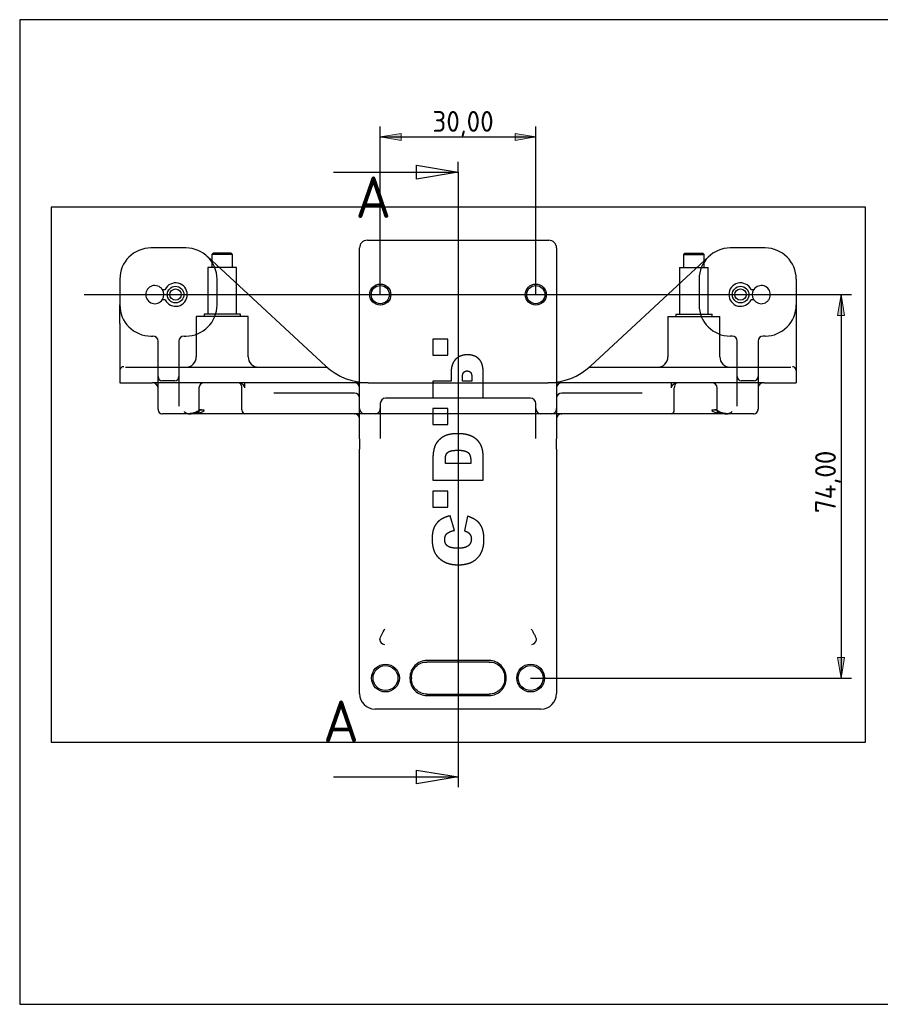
# Model space of a CAD drawing. Header units: inches. Extents: x 10 to 297, y 10 to 200.
# Tile 1 of 2: x 10 to 176, y 10 to 200. Entities that reach past the tile are written whole.
import ezdxf
from ezdxf.enums import TextEntityAlignment as Align
from ezdxf.lldxf.tags import DXFTag
from ezdxf.xclip import XClip

# ---------------------------------------------------------------- set-up
doc = ezdxf.new("R2010")
doc.units = ezdxf.units.IN
doc.header["$XCLIPFRAME"] = 2
for name, color, linetype in [('Default', 7, 'Continuous'), ('DV1_Default', 7, 'Continuous'), ('SUPPORT-BRACKET-', 7, 'Continuous')]:
    doc.layers.add(name, color=color, linetype=linetype)
doc.styles.add('SEACAD_seiso_ttf', font='seiso.ttf', dxfattribs={"height": 0.2})
tags = doc.linetypes.add('CENTER2', pattern=[1.125, 0.75, -0.125, 0.125, -0.125]).pattern_tags.tags
tags[10:11] = [DXFTag(74, 4), DXFTag(75, 0), DXFTag(340, '0'), DXFTag(46, 0.0), DXFTag(50, 0.0), DXFTag(44, 0.0), DXFTag(45, 0.0)]
tags[8:9] = [DXFTag(74, 4), DXFTag(75, 0), DXFTag(340, '0'), DXFTag(46, 0.0), DXFTag(50, 0.0), DXFTag(44, 0.0), DXFTag(45, 0.0)]
tags[6:7] = [DXFTag(74, 4), DXFTag(75, 0), DXFTag(340, '0'), DXFTag(46, 0.0), DXFTag(50, 0.0), DXFTag(44, 0.0), DXFTag(45, 0.0)]
tags[4:5] = [DXFTag(74, 4), DXFTag(75, 0), DXFTag(340, '0'), DXFTag(46, 0.0), DXFTag(50, 0.0), DXFTag(44, 0.0), DXFTag(45, 0.0)]
tags = doc.linetypes.add('HIDDEN2', pattern=[0.1875, 0.125, -0.0625]).pattern_tags.tags
tags[6:7] = [DXFTag(74, 4), DXFTag(75, 0), DXFTag(340, '0'), DXFTag(46, 0.0), DXFTag(50, 0.0), DXFTag(44, 0.0), DXFTag(45, 0.0)]
tags[4:5] = [DXFTag(74, 4), DXFTag(75, 0), DXFTag(340, '0'), DXFTag(46, 0.0), DXFTag(50, 0.0), DXFTag(44, 0.0), DXFTag(45, 0.0)]

# ---------------------------------------------------------------- blocks, each defined once
blk = doc.blocks.new('SE')
at = {"layer": 'DV1_Default', "color": 7, "linetype": 'Continuous', "ltscale": 25.4}
blk.add_line((22.45, 146.95), (166.81, 146.95), dxfattribs=at)
at = {"layer": 'SUPPORT-BRACKET-', "color": 7, "linetype": 'Continuous', "ltscale": 25.4}
for p, q in [((42.07, 155.95), (35.32, 155.95)), ((75.57, 131.95), (75.57, 155.95)), ((77.07, 157.45), (112.07, 157.45)), ((113.57, 155.95), (113.57, 131.95)), ((153.82, 155.95), (147.07, 155.95)), ((46.15, 154.36), (48.79, 151.91)), ((47.35, 154.95), (47.07, 154.67)), ((51.07, 154.67), (47.07, 154.67)), ((47.07, 154.67), (47.07, 153.5)), ((50.79, 154.95), (47.35, 154.95)), ((51.07, 154.67), (50.79, 154.95)), ((51.07, 152.17), (51.07, 154.67)), ((138.35, 154.95), (138.07, 154.67)), ((138.07, 154.67), (142.07, 154.67)), ((138.07, 154.67), (138.07, 152.17)), ((138.35, 154.95), (141.79, 154.95)), ((140.35, 151.91), (142.99, 154.36)), ((142.07, 154.67), (141.79, 154.95)), ((142.07, 153.5), (142.07, 154.67)), ((51.82, 152.17), (48.5, 152.17)), ((51.82, 149.1), (51.82, 152.17)), ((137.32, 152.17), (140.64, 152.17)), ((137.32, 152.17), (137.32, 149.1)), ((48.79, 151.91), (69.05, 133.15)), ((120.09, 133.15), (140.35, 151.91)), ((29.32, 149.95), (29.32, 144.95)), ((48.07, 144.95), (48.07, 149.95)), ((141.07, 149.95), (141.07, 144.95)), ((159.82, 149.95), (159.82, 144.95)), ((37.51, 147.95), (38.04, 147.95)), ((151.1, 147.95), (151.63, 147.95)), ((29.32, 141.35), (29.32, 144.95)), ((38.04, 145.95), (37.51, 145.95)), ((151.63, 145.95), (151.1, 145.95)), ((159.82, 144.95), (159.82, 141.35)), ((29.32, 141.35), (29.32, 129.95)), ((159.82, 141.35), (159.82, 129.95)), ((35.32, 138.95), (35.7, 138.95)), ((41.7, 138.95), (42.07, 138.95)), ((147.44, 138.95), (147.07, 138.95)), ((153.82, 138.95), (153.44, 138.95)), ((36.7, 131.17), (36.7, 137.95)), ((40.7, 137.95), (40.7, 131.17)), ((148.44, 131.17), (148.44, 137.95)), ((152.44, 137.95), (152.44, 131.17)), ((36.7, 124.82), (36.7, 131.17)), ((40.7, 131.17), (40.7, 125.4)), ((75.57, 130.07), (75.57, 131.95)), ((113.57, 131.95), (113.57, 130.07)), ((148.44, 125.4), (148.44, 131.17)), ((152.44, 131.17), (152.44, 124.82)), ((29.32, 129.95), (35.53, 129.95)), ((39.95, 130.31), (37.45, 130.31)), ((77.2, 129.95), (111.94, 129.95)), ((151.69, 130.31), (149.19, 130.31)), ((153.61, 129.95), (159.82, 129.95)), ((40.61, 123.95), (37.57, 123.95)), ((42.78, 123.95), (40.61, 123.95)), ((146.36, 123.95), (42.78, 123.95)), ((75.57, 119.12), (75.57, 123.95)), ((79.57, 123.95), (79.57, 119.18)), ((109.57, 119.18), (109.57, 123.95)), ((113.57, 123.95), (113.57, 119.12)), ((148.53, 123.95), (146.36, 123.95)), ((151.57, 123.95), (148.53, 123.95)), ((75.57, 119.12), (75.57, 117.15)), ((113.57, 117.15), (113.57, 119.12)), ((75.57, 69.95), (75.57, 117.15)), ((113.57, 117.15), (113.57, 69.95)), ((100.57, 76.05), (88.57, 76.05)), ((85.57, 73.06), (85.57, 72.85)), ((103.57, 72.85), (103.57, 73.06)), ((88.57, 69.85), (100.57, 69.85)), ((110.57, 66.95), (78.57, 66.95))]:
    blk.add_line(p, q, dxfattribs=at)
at = {"layer": 'SUPPORT-BRACKET-', "color": 7, "linetype": 'HIDDEN2', "ltscale": 25.4}
for p, q in [((48.5, 152.17), (46.32, 152.17)), ((46.32, 152.17), (46.32, 143.2)), ((47.07, 153.5), (47.07, 152.17)), ((140.64, 152.17), (142.82, 152.17)), ((142.07, 152.17), (142.07, 153.5)), ((142.82, 143.2), (142.82, 152.17)), ((51.82, 143.2), (51.82, 149.1)), ((137.32, 149.1), (137.32, 143.2)), ((54.07, 142.7), (44.07, 142.7)), ((44.07, 142.7), (44.07, 134.95)), ((52.57, 143.2), (45.57, 143.2)), ((45.57, 143.2), (45.57, 142.7)), ((52.57, 142.7), (52.57, 143.2)), ((54.07, 134.95), (54.07, 142.7)), ((135.07, 142.7), (145.07, 142.7)), ((135.07, 142.7), (135.07, 134.95)), ((136.57, 143.2), (143.57, 143.2)), ((136.57, 143.2), (136.57, 142.7)), ((143.57, 142.7), (143.57, 143.2)), ((145.07, 134.95), (145.07, 142.7)), ((92.61, 138.33), (89.73, 138.33)), ((89.73, 138.33), (89.73, 135.26)), ((92.61, 135.26), (92.61, 138.33)), ((89.73, 135.26), (92.61, 135.26)), ((30.38, 132.95), (69.27, 132.95)), ((119.87, 132.95), (158.76, 132.95)), ((45.59, 129.95), (35.53, 129.95)), ((74.57, 129.95), (45.59, 129.95)), ((53.46, 128.95), (53.46, 129.95)), ((77.2, 129.95), (74.57, 129.95)), ((75.57, 129.95), (75.57, 130.07)), ((75.57, 128.95), (75.57, 129.95)), ((93.22, 130.26), (89.73, 130.26)), ((89.73, 130.26), (89.73, 127.06)), ((97.24, 130.26), (95.4, 130.26)), ((114.57, 129.95), (111.94, 129.95)), ((113.57, 130.07), (113.57, 129.95)), ((113.57, 129.95), (113.57, 128.95)), ((143.55, 129.95), (114.57, 129.95)), ((135.68, 129.95), (135.68, 128.95)), ((153.61, 129.95), (143.55, 129.95)), ((44.59, 128.95), (44.59, 124.7)), ((52.86, 124.7), (52.86, 128.95)), ((74.57, 127.95), (59.02, 127.95)), ((75.57, 124.95), (75.57, 128.95)), ((113.57, 128.95), (113.57, 124.95)), ((130.12, 127.95), (114.57, 127.95)), ((136.28, 124.7), (136.28, 128.95)), ((144.55, 124.7), (144.55, 128.95)), ((79.57, 125.95), (79.57, 124.95)), ((108.57, 126.95), (80.57, 126.95)), ((89.73, 127.06), (99.41, 127.06)), ((109.57, 124.95), (109.57, 125.95)), ((44.59, 124.7), (45.59, 124.7)), ((75.57, 123.95), (75.57, 124.95)), ((79.57, 124.95), (79.57, 123.95)), ((92.61, 124.98), (89.73, 124.98)), ((89.73, 124.98), (89.73, 121.91)), ((92.61, 121.91), (92.61, 124.98)), ((109.57, 123.95), (109.57, 124.95)), ((113.57, 124.95), (113.57, 123.95)), ((143.55, 124.7), (144.55, 124.7)), ((146.65, 123.95), (146.36, 123.95)), ((89.73, 121.91), (92.61, 121.91)), ((97.01, 114.34), (92.13, 114.34)), ((89.73, 111.15), (99.41, 111.15)), ((89.73, 109.03), (89.73, 105.96)), ((92.61, 109.03), (89.73, 109.03)), ((92.61, 105.96), (92.61, 109.03)), ((89.73, 105.96), (92.61, 105.96)), ((93.86, 101.45), (93.03, 104.26)), ((96.42, 104.18), (95.82, 101.36)), ((100.57, 76.33), (88.57, 76.33)), ((85.29, 73.06), (85.29, 72.85)), ((103.85, 72.85), (103.85, 73.06)), ((88.57, 69.57), (100.57, 69.57))]:
    blk.add_line(p, q, dxfattribs=at)
at = {"layer": 'SUPPORT-BRACKET-', "color": 7, "linetype": 'Continuous', "ltscale": 25.4}
for centre, radius in [((40.07, 146.95), 1.6), ((79.57, 146.95), 1.75), ((109.57, 146.95), 1.75), ((149.07, 146.95), 1.6), ((40.07, 146.95), 1.1), ((149.07, 146.95), 1.1), ((80.57, 72.95), 2.4), ((108.57, 72.95), 2.4)]:
    blk.add_circle(centre, radius, dxfattribs=at)
at = {"layer": 'SUPPORT-BRACKET-', "color": 7, "linetype": 'HIDDEN2', "ltscale": 25.4}
for centre, radius in [((79.57, 146.95), 2.03), ((109.57, 146.95), 2.03), ((80.57, 72.95), 2.68), ((108.57, 72.95), 2.68)]:
    blk.add_circle(centre, radius, dxfattribs=at)
at = {"layer": 'SUPPORT-BRACKET-', "color": 7, "linetype": 'Continuous', "ltscale": 25.4}
for centre, radius, start, end in [((35.32, 149.95), 6, 90, 180), ((42.07, 149.95), 6, 0, 90), ((77.07, 155.95), 1.5, 90, 180), ((112.07, 155.95), 1.5, 0, 90), ((147.07, 149.95), 6, 90, 180), ((153.82, 149.95), 6, 0, 90), ((36.07, 146.95), 1.75, 34.8499, 325.1501), ((40.07, 146.95), 2.26, 206.2621, 153.7379), ((149.07, 146.95), 2.26, 26.2621, 333.7379), ((153.07, 146.95), 1.75, 214.8499, 145.1501), ((36.07, 146.95), 1.75, 325.1501, 34.8499), ((153.07, 146.95), 1.75, 145.1501, 214.8499), ((35.32, 144.95), 6, 180, 270), ((42.07, 144.95), 6, 270, 360), ((147.07, 144.95), 6, 180, 270), ((153.82, 144.95), 6, 270, 360), ((35.7, 137.95), 1, 0, 90), ((41.7, 137.95), 1, 90, 180), ((147.44, 137.95), 1, 0, 90), ((153.44, 137.95), 1, 90, 180), ((77.2, 141.95), 12, 227.2035, 270), ((111.94, 141.95), 12, 270, 312.7965), ((37.49, 124.75), 0.793, 183.533, 266.5425), ((74.57, 122.95), 1, 79.1456, 90), ((74.59, 122.98), 0.972, 20.6659, 80.4479), ((74.53, 122.93), 1.05, 47.1311, 52.8434), ((114.55, 122.98), 0.971, 99.5478, 159.3385), ((114.61, 122.93), 1.05, 138.3226, 158.0929), ((114.61, 122.93), 1.05, 130.029, 134.3982), ((114.57, 122.95), 1, 90, 101.4162), ((151.65, 124.75), 0.793, 273.4575, 356.467), ((74.57, 122.95), 1, 0, 21.7749), ((114.57, 122.95), 1, 158.87, 180), ((78.57, 69.95), 3, 180, 270), ((110.57, 69.95), 3, 270, 360)]:
    blk.add_arc(centre, radius, start, end, dxfattribs=at)
at = {"layer": 'SUPPORT-BRACKET-', "color": 7, "linetype": 'HIDDEN2', "ltscale": 25.4}
for centre, radius, start, end in [((42.07, 134.95), 2, 270, 360), ((56.07, 134.95), 2, 180, 270), ((133.07, 134.95), 2, 270, 360), ((147.07, 134.95), 2, 180, 270), ((30.11, 132.22), 0.812, 92.8416, 161.7533), ((159.03, 132.22), 0.815, 18.392, 87.0131), ((29.98, 132.32), 0.663, 166.2232, 180.6783), ((159.16, 132.32), 0.663, 359.3217, 13.7768), ((45.59, 128.95), 1, 90, 180), ((74.57, 128.95), 1, 0, 90), ((114.57, 128.95), 1, 90, 180), ((143.55, 128.95), 1, 0, 90), ((74.57, 126.95), 1, 0, 90), ((114.57, 126.95), 1, 90, 180), ((80.57, 125.95), 1, 90, 180), ((108.57, 125.95), 1, 0, 90), ((44.89, 123.5), 1.21, 82.6838, 100.6067), ((74.53, 122.93), 1.05, 52.8434, 81.4799), ((74.57, 122.95), 1, 21.7749, 79.1456), ((76.57, 124.95), 1, 180, 194.4775), ((76.57, 124.95), 1, 194.4775, 270), ((78.57, 124.95), 1, 270, 345.5225), ((78.57, 124.95), 1, 345.5225, 360), ((110.57, 124.95), 1, 180, 194.4775), ((110.57, 124.95), 1, 194.4775, 270), ((112.57, 124.95), 1, 270, 345.5225), ((112.57, 124.95), 1, 345.5225, 360), ((114.57, 122.95), 1, 114.1225, 158.87), ((114.61, 122.93), 1.05, 98.5201, 117.5546), ((114.57, 122.95), 1, 101.4162, 110.1779), ((144.25, 123.48), 1.23, 79.6763, 97.2372), ((80.36, 80.5), 0.898, 183.165, 189.0332), ((80.43, 80.42), 0.964, 183.4886, 265.3788), ((108.71, 80.42), 0.964, 274.6223, 356.5103), ((108.79, 80.5), 0.898, 350.9668, 356.835)]:
    blk.add_arc(centre, radius, start, end, dxfattribs=at)
at = {"layer": 'SUPPORT-BRACKET-', "color": 7, "linetype": 'Continuous', "ltscale": 25.4}
for centre, major_axis, ratio, start_param, end_param in [((37.45, 131.17), (0, -0.866), 0.866025, 4.712389, 6.283185), ((39.95, 131.17), (0, 0.866), 0.866025, 3.141593, 4.712389), ((149.19, 131.17), (0, -0.866), 0.866025, 4.712389, 6.283185), ((151.69, 131.17), (0, 0.866), 0.866025, 3.141593, 4.712389), ((35.53, 128.95), (1.17, 0), 0.854427, 0, 1.570796), ((153.61, 128.95), (1.17, 0), 0.854427, 1.570796, 3.141593), ((37.45, 124.11), (-0.59, 1.09), 0.419904, 0.658637, 0.786269), ((36.78, 124.7), (1.16, -0.6), 0.386707, 5.505993, 5.643504), ((152.36, 124.7), (-1.16, -0.6), 0.386707, 0.639681, 0.777192), ((151.69, 124.11), (0.59, 1.09), 0.419904, 5.496916, 5.624549)]:
    blk.add_ellipse(centre, major_axis=major_axis, ratio=ratio, start_param=start_param, end_param=end_param, dxfattribs=at)
at = {"layer": 'SUPPORT-BRACKET-', "color": 7, "linetype": 'HIDDEN2', "ltscale": 25.4}
for centre, major_axis, ratio, start_param, end_param in [((51.94, 128.95), (1.17, 0), 0.854427, 1.158213, 1.570796), ((52.11, 128.95), (0, 1), 0.744909, 4.712389, 5.870602), ((51.71, 128.95), (1.75, 0), 0.572013, 0, 1.158213), ((137.43, 128.95), (1.75, 0), 0.572013, 1.983379, 3.141593), ((137.03, 128.95), (0, 1), 0.744909, 0.412583, 1.570796), ((137.2, 128.95), (1.17, 0), 0.854427, 1.570796, 1.983379), ((42.48, 124.7), (-3.11, 0), 0.240978, 1.570796, 3.141593), ((42.48, 124.7), (2.26, 0), 0.332168, 4.919723, 6.283185), ((53.42, 124.7), (0, -0.75), 0.744909, 4.712389, 6.283185), ((74.57, 124.7), (0, 0.75), 0.762684, 3.141593, 3.341985), ((114.57, 124.7), (0, -0.75), 0.762684, 6.079869, 6.283185), ((135.72, 124.7), (0, -0.75), 0.744909, 0, 1.570796), ((146.66, 124.7), (-3.11, 0), 0.240978, 0, 1.570796), ((146.66, 124.7), (2.26, 0), 0.332168, 3.141593, 4.51082)]:
    blk.add_ellipse(centre, major_axis=major_axis, ratio=ratio, start_param=start_param, end_param=end_param, dxfattribs=at)
for points, degree, knots in [([(99.41, 127.06), (99.41, 129.19), (99.41, 131.32), (99.41, 131.58), (99.41, 131.85), (99.41, 132.09), (99.41, 132.13), (99.41, 132.29), (99.4, 132.45), (99.36, 133.06), (99.19, 133.55), (99.05, 133.96), (98.81, 134.28), (98.65, 134.49), (98.45, 134.67), (98.25, 134.84), (98.01, 134.97), (97.59, 135.19), (97.07, 135.28), (96.81, 135.32), (96.52, 135.33), (96.22, 135.34), (95.95, 135.31), (94.84, 135.2), (94.14, 134.51), (93.96, 134.34), (93.83, 134.13), (93.68, 133.93), (93.57, 133.68), (93.36, 133.2), (93.27, 132.57), (93.23, 132.25), (93.22, 131.9), (93.22, 131.81), (93.22, 131.66), (93.22, 131.6), (93.22, 131.53), (93.22, 131.43), (93.22, 131.32), (93.22, 130.79), (93.22, 130.26)], 2, [0, 0, 0, 0.25, 0.25, 0.28125, 0.28125, 0.296875, 0.296875, 0.3125, 0.3125, 0.375, 0.375, 0.428571, 0.428571, 0.464286, 0.464286, 0.5, 0.5, 0.5625, 0.5625, 0.59375, 0.59375, 0.625, 0.625, 0.75, 0.75, 0.78125, 0.78125, 0.8125, 0.8125, 0.875, 0.875, 0.90625, 0.90625, 0.9175, 0.9175, 0.925, 0.925, 0.9375, 0.9375, 1, 1, 1]), ([(95.4, 130.26), (95.4, 130.86), (95.4, 130.89), (95.4, 131.31), (95.48, 131.58), (95.52, 131.72), (95.58, 131.82), (95.65, 131.93), (95.75, 132.02), (95.98, 132.22), (96.31, 132.22), (96.48, 132.22), (96.62, 132.17), (96.77, 132.12), (96.89, 132.02), (96.96, 131.97), (97, 131.93), (97.03, 131.89), (97.06, 131.84), (97.12, 131.74), (97.16, 131.59), (97.2, 131.45), (97.22, 131.26), (97.23, 131.16), (97.23, 131.06), (97.24, 130.99), (97.24, 130.87), (97.24, 130.75), (97.24, 130.57), (97.24, 130.31), (97.24, 130.26)], 2, [0, 0, 0, 0.125, 0.125, 0.25, 0.25, 0.3125, 0.3125, 0.375, 0.375, 0.5, 0.5, 0.5625, 0.5625, 0.625, 0.625, 0.65625, 0.65625, 0.6875, 0.6875, 0.75, 0.75, 0.8125, 0.8125, 0.84375, 0.84375, 0.875, 0.875, 0.9375, 0.9375, 1, 1, 1]), ([(44.66, 124.69), (44.64, 124.69), (44.62, 124.68), (44.59, 124.66), (44.58, 124.65), (44.57, 124.64), (44.56, 124.63), (44.55, 124.61), (44.5, 124.55), (44.4, 124.47), (44.17, 124.32), (43.83, 124.16), (43.39, 124.04), (42.93, 123.97), (42.64, 123.96), (42.48, 123.95)], 3, [0, 0, 0, 0, 0.052871, 0.069703, 0.075259, 0.077616, 0.079895, 0.091586, 0.102917, 0.159408, 0.250712, 0.42903, 0.630732, 0.825714, 1, 1, 1, 1]), ([(146.66, 123.95), (146.5, 123.96), (146.21, 123.97), (145.75, 124.04), (145.31, 124.16), (144.95, 124.33), (144.73, 124.48), (144.63, 124.57), (144.59, 124.61), (144.57, 124.63), (144.57, 124.64), (144.56, 124.65), (144.55, 124.66), (144.52, 124.69), (144.5, 124.69), (144.47, 124.69)], 3, [0, 0, 0, 0, 0.173952, 0.368561, 0.569877, 0.747853, 0.861159, 0.895362, 0.909409, 0.918343, 0.920617, 0.92297, 0.928515, 0.945315, 1, 1, 1, 1]), ([(99.41, 111.15), (99.41, 112.65), (99.41, 114.16), (99.41, 115.64), (99.41, 115.67), (99.41, 116.57), (99.23, 117.23), (99.18, 117.4), (99.13, 117.55), (99.07, 117.7), (99, 117.86), (98.83, 118.21), (98.6, 118.51), (98.41, 118.76), (98.17, 118.97), (98, 119.12), (97.79, 119.27), (97.57, 119.42), (97.34, 119.54), (96.98, 119.72), (96.58, 119.84), (96.32, 119.92), (96.03, 119.98), (95.75, 120.03), (95.46, 120.07), (95.21, 120.09), (94.95, 120.11), (94.72, 120.12), (94.43, 120.11), (93.92, 120.1), (93.49, 120.06), (93.06, 120.01), (92.71, 119.92), (92.53, 119.87), (92.37, 119.82), (92.23, 119.77), (92.08, 119.7), (91.51, 119.44), (91.07, 119.06), (90.85, 118.86), (90.66, 118.64), (90.47, 118.43), (90.33, 118.19), (90.19, 117.96), (90.09, 117.72), (90.05, 117.6), (90.01, 117.47), (89.97, 117.33), (89.92, 117.12), (89.73, 116.35), (89.73, 115.65), (89.73, 115.64), (89.73, 114.15), (89.73, 112.65), (89.73, 111.15)], 2, [0, 0, 0, 0.125, 0.125, 0.1875, 0.1875, 0.25, 0.25, 0.265625, 0.265625, 0.28125, 0.28125, 0.3125, 0.3125, 0.339286, 0.339286, 0.357143, 0.357143, 0.375, 0.375, 0.401786, 0.401786, 0.419643, 0.419643, 0.4375, 0.4375, 0.453125, 0.453125, 0.46875, 0.46875, 0.5, 0.5, 0.53125, 0.53125, 0.546875, 0.546875, 0.5625, 0.5625, 0.625, 0.625, 0.65625, 0.65625, 0.6875, 0.6875, 0.71875, 0.71875, 0.734375, 0.734375, 0.75, 0.75, 0.8125, 0.8125, 0.875, 0.875, 1, 1, 1]), ([(92.13, 114.34), (92.13, 114.61), (92.13, 114.88), (92.13, 115.08), (92.13, 115.23), (92.14, 115.4), (92.15, 115.54), (92.18, 115.83), (92.25, 116.02), (92.27, 116.07), (92.29, 116.12), (92.32, 116.18), (92.35, 116.24), (92.41, 116.32), (92.48, 116.39), (92.63, 116.55), (92.86, 116.67), (92.99, 116.73), (93.11, 116.77), (93.23, 116.81), (93.38, 116.83), (93.63, 116.88), (93.97, 116.9), (94.14, 116.91), (94.33, 116.92), (94.54, 116.92), (94.73, 116.92), (95.5, 116.9), (95.99, 116.74), (96.23, 116.66), (96.4, 116.55), (96.55, 116.44), (96.67, 116.28), (96.91, 115.96), (96.98, 115.44), (97, 115.31), (97.01, 115.17), (97.01, 115.05), (97.01, 114.88), (97.01, 114.61), (97.01, 114.34)], 2, [0, 0, 0, 0.0625, 0.0625, 0.09375, 0.09375, 0.125, 0.125, 0.1875, 0.1875, 0.20625, 0.20625, 0.225, 0.225, 0.25, 0.25, 0.303571, 0.303571, 0.339286, 0.339286, 0.375, 0.375, 0.4375, 0.4375, 0.46875, 0.46875, 0.5, 0.5, 0.625, 0.625, 0.6875, 0.6875, 0.75, 0.75, 0.875, 0.875, 0.90625, 0.90625, 0.9375, 0.9375, 1, 1, 1]), ([(93.03, 104.26), (92.03, 104.04), (91.35, 103.61), (90.99, 103.39), (90.69, 103.09), (90.38, 102.77), (90.15, 102.4), (89.93, 102.03), (89.8, 101.64), (89.68, 101.25), (89.62, 100.78), (89.57, 100.32), (89.57, 99.76), (89.57, 99.22), (89.63, 98.76), (89.69, 98.29), (89.8, 97.89), (89.92, 97.48), (90.08, 97.15), (90.43, 96.47), (91.11, 95.92), (91.28, 95.78), (91.47, 95.66), (91.67, 95.52), (91.84, 95.43), (92.19, 95.24), (92.59, 95.1), (93.4, 94.84), (94.42, 94.81), (95.18, 94.8), (95.83, 94.91), (96.27, 94.99), (96.66, 95.12), (97.3, 95.33), (97.82, 95.71), (98.49, 96.19), (98.9, 96.89), (99.32, 97.6), (99.48, 98.53), (99.55, 99), (99.57, 99.51), (99.58, 100.04), (99.53, 100.52), (99.43, 101.47), (99.09, 102.17), (98.91, 102.52), (98.68, 102.81), (98.43, 103.11), (98.09, 103.36), (97.43, 103.87), (96.42, 104.18)], 2, [0, 0, 0, 0.0625, 0.0625, 0.09375, 0.09375, 0.125, 0.125, 0.15625, 0.15625, 0.1875, 0.1875, 0.21875, 0.21875, 0.25, 0.25, 0.28125, 0.28125, 0.3125, 0.3125, 0.375, 0.375, 0.390625, 0.390625, 0.40625, 0.40625, 0.4375, 0.4375, 0.5, 0.5, 0.545, 0.545, 0.575, 0.575, 0.625, 0.625, 0.6875, 0.6875, 0.75, 0.75, 0.78125, 0.78125, 0.8125, 0.8125, 0.875, 0.875, 0.90625, 0.90625, 0.9375, 0.9375, 1, 1, 1]), ([(95.82, 101.36), (96.04, 101.29), (96.19, 101.22), (96.3, 101.18), (96.38, 101.14), (96.45, 101.1), (96.51, 101.05), (96.67, 100.93), (96.78, 100.79), (96.91, 100.65), (96.98, 100.48), (97.15, 100.14), (97.13, 99.73), (97.12, 99.32), (96.96, 99), (96.8, 98.67), (96.48, 98.44), (96.4, 98.38), (96.32, 98.33), (96.24, 98.29), (96.15, 98.25), (95.96, 98.17), (95.73, 98.11), (95.26, 98.01), (94.59, 98.01), (93.94, 98.01), (93.47, 98.09), (92.99, 98.17), (92.71, 98.34), (92.63, 98.38), (92.57, 98.42), (92.52, 98.46), (92.46, 98.52), (92.36, 98.62), (92.27, 98.73), (92.11, 98.97), (92.05, 99.26), (92.01, 99.41), (92.01, 99.57), (92, 99.73), (92.01, 99.9), (92.04, 100.21), (92.15, 100.45), (92.2, 100.55), (92.26, 100.64), (92.35, 100.76), (92.47, 100.86), (92.91, 101.24), (93.86, 101.45)], 2, [0, 0, 0, 0.026786, 0.026786, 0.044643, 0.044643, 0.0625, 0.0625, 0.09375, 0.09375, 0.125, 0.125, 0.1875, 0.1875, 0.25, 0.25, 0.3125, 0.3125, 0.328125, 0.328125, 0.34375, 0.34375, 0.375, 0.375, 0.4375, 0.4375, 0.5, 0.5, 0.5625, 0.5625, 0.578125, 0.578125, 0.59375, 0.59375, 0.625, 0.625, 0.6875, 0.6875, 0.71875, 0.71875, 0.75, 0.75, 0.8125, 0.8125, 0.839286, 0.839286, 0.875, 0.875, 1, 1, 1]), ([(79.47, 80.36), (79.49, 80.52), (79.54, 80.68), (79.68, 81.02), (79.76, 81.19), (80.03, 81.72), (80.25, 82.09), (80.46, 82.46)], 3, [0, 0, 0, 0, 0.25, 0.25, 0.5, 0.5, 1, 1, 1, 1]), ([(108.68, 82.46), (108.79, 82.27), (108.89, 82.09), (109.1, 81.73), (109.2, 81.54), (109.38, 81.19), (109.46, 81.02), (109.6, 80.68), (109.65, 80.51), (109.67, 80.36)], 3, [0, 0, 0, 0, 0.25, 0.25, 0.5, 0.5, 0.75, 0.75, 1, 1, 1, 1]), ([(88.57, 76.33), (88.14, 76.33), (87.71, 76.25), (86.92, 75.92), (86.55, 75.68), (86.25, 75.37), (85.95, 75.07), (85.7, 74.71), (85.38, 73.91), (85.29, 73.48), (85.29, 73.06)], 3, [0, 0, 0, 0, 0.249891, 0.249891, 0.5, 0.5, 0.5, 0.750109, 0.750109, 1, 1, 1, 1]), ([(103.85, 73.06), (103.85, 73.48), (103.76, 73.91), (103.44, 74.71), (103.19, 75.07), (102.89, 75.37), (102.59, 75.68), (102.22, 75.92), (101.43, 76.25), (101, 76.33), (100.57, 76.33)], 3, [0, 0, 0, 0, 0.249891, 0.249891, 0.5, 0.5, 0.5, 0.750109, 0.750109, 1, 1, 1, 1]), ([(85.29, 72.85), (85.29, 72.42), (85.38, 72), (85.7, 71.2), (85.95, 70.84), (86.25, 70.53), (86.55, 70.23), (86.92, 69.99), (87.71, 69.66), (88.14, 69.57), (88.57, 69.57)], 3, [0, 0, 0, 0, 0.249891, 0.249891, 0.5, 0.5, 0.5, 0.750109, 0.750109, 1, 1, 1, 1]), ([(100.57, 69.57), (101, 69.57), (101.43, 69.66), (102.22, 69.99), (102.59, 70.23), (102.89, 70.53), (103.19, 70.84), (103.44, 71.2), (103.76, 72), (103.85, 72.42), (103.85, 72.85)], 3, [0, 0, 0, 0, 0.249891, 0.249891, 0.5, 0.5, 0.5, 0.750109, 0.750109, 1, 1, 1, 1])]:
    blk.add_open_spline(points, degree=degree, knots=knots, dxfattribs=at)
at = {"layer": 'SUPPORT-BRACKET-', "color": 7, "linetype": 'Continuous', "ltscale": 25.4}
for points, degree, knots in [([(41.7, 124.39), (41.94, 124.18), (42.2, 124.07), (42.48, 123.95), (42.78, 123.95)], 2, [0, 0, 0, 0.5, 0.5, 1, 1, 1]), ([(146.36, 123.95), (146.41, 123.95), (146.46, 123.96), (146.56, 123.97), (146.61, 123.97), (146.71, 123.99), (146.75, 124.01), (146.81, 124.02), (146.82, 124.03), (146.85, 124.04), (146.86, 124.04), (146.9, 124.05), (146.92, 124.06), (147.03, 124.11), (147.12, 124.16), (147.23, 124.22), (147.25, 124.24), (147.29, 124.26), (147.31, 124.28), (147.35, 124.31), (147.38, 124.33), (147.41, 124.36), (147.43, 124.37), (147.44, 124.38), (147.44, 124.38), (147.44, 124.38), (147.44, 124.38), (147.44, 124.39), (147.44, 124.39), (147.44, 124.39)], 3, [0, 0, 0, 0, 0.125, 0.125, 0.25, 0.25, 0.375, 0.375, 0.40625, 0.40625, 0.4375, 0.4375, 0.5, 0.5, 0.75, 0.75, 0.8125, 0.8125, 0.875, 0.875, 0.9375, 0.96875, 0.984375, 0.992187, 0.994141, 0.994141, 0.996094, 0.996094, 1, 1, 1, 1]), ([(85.57, 73.06), (85.57, 73.45), (85.65, 73.84), (85.95, 74.57), (86.17, 74.9), (86.45, 75.18), (86.73, 75.45), (87.06, 75.68), (87.78, 75.98), (88.18, 76.05), (88.57, 76.05)], 3, [0, 0, 0, 0, 0.249891, 0.249891, 0.5, 0.5, 0.5, 0.750109, 0.750109, 1, 1, 1, 1]), ([(100.57, 76.05), (100.96, 76.05), (101.36, 75.98), (102.08, 75.68), (102.41, 75.45), (102.69, 75.18), (102.97, 74.9), (103.19, 74.57), (103.49, 73.84), (103.57, 73.45), (103.57, 73.06)], 3, [0, 0, 0, 0, 0.249891, 0.249891, 0.5, 0.5, 0.5, 0.750109, 0.750109, 1, 1, 1, 1]), ([(88.57, 69.85), (88.18, 69.85), (87.78, 69.93), (87.06, 70.23), (86.73, 70.45), (86.45, 70.73), (86.17, 71.01), (85.95, 71.34), (85.65, 72.07), (85.57, 72.46), (85.57, 72.85)], 3, [0, 0, 0, 0, 0.249891, 0.249891, 0.5, 0.5, 0.5, 0.750109, 0.750109, 1, 1, 1, 1]), ([(103.57, 72.85), (103.57, 72.46), (103.49, 72.07), (103.19, 71.34), (102.97, 71.01), (102.69, 70.73), (102.41, 70.45), (102.08, 70.23), (101.36, 69.93), (100.96, 69.85), (100.57, 69.85)], 3, [0, 0, 0, 0, 0.249891, 0.249891, 0.5, 0.5, 0.5, 0.750109, 0.750109, 1, 1, 1, 1])]:
    blk.add_open_spline(points, degree=degree, knots=knots, dxfattribs=at)
blk = doc.blocks.new('SE2')
at = {"color": 7, "linetype": 'Continuous', "ltscale": 25.4, "style": 'SEACAD_seiso_ttf'}
blk.add_text('A', height=8, dxfattribs=at).set_placement((74.79, 169.76), align=Align.TOP_LEFT)
blk = doc.blocks.new('SE3')
at = {"color": 7, "linetype": 'Continuous', "ltscale": 25.4, "style": 'SEACAD_seiso_ttf'}
blk.add_text('A', height=8, dxfattribs=at).set_placement((68.56, 68.64), align=Align.TOP_LEFT)
blk = doc.blocks.new('SE4')
at = {"color": 7, "linetype": 'Continuous', "ltscale": 25.4}
for points in [[(86.57, 169.24), (86.57, 171.91), (94.57, 170.58), (86.57, 169.24)], [(70.57, 170.58), (94.57, 170.58)]]:
    blk.add_lwpolyline(points, dxfattribs=at)
blk = doc.blocks.new('SE5')
at = {"color": 7, "linetype": 'Continuous', "ltscale": 25.4}
for points in [[(86.57, 52.55), (86.57, 55.21), (94.57, 53.88), (86.57, 52.55)], [(70.57, 53.88), (94.57, 53.88)]]:
    blk.add_lwpolyline(points, dxfattribs=at)
blk = doc.blocks.new('SE1')
at = {"layer": 'Default', "color": 7, "linetype": 'CENTER2', "ltscale": 25.4}
for p, q in [((94.57, 170.58), (94.57, 172.58)), ((94.57, 53.88), (94.57, 51.88))]:
    blk.add_line(p, q, dxfattribs=at)
blk.add_lwpolyline([(94.57, 170.58), (94.57, 53.88)], dxfattribs=at)
for name in ['SE4', 'SE2', 'SE3', 'SE5']:
    blk.add_blockref(name, (0, 0))
blk = doc.blocks.new('GDimGGroup3')
at = {"layer": 'Default', "linetype": 'Continuous', "ltscale": 25.4}
for points in [[(169.13, 142.95), (168.46, 146.95), (167.8, 142.95)], [(169.13, 76.95), (167.8, 76.95), (168.46, 72.95)]]:
    blk.add_hatch(color=136, dxfattribs=at).paths.add_polyline_path(points)
at = {"layer": 'Default', "color": 7, "linetype": 'Continuous', "ltscale": 25.4}
for p, q in [((109.57, 146.95), (170.46, 146.95)), ((168.46, 146.95), (168.46, 72.95)), ((108.57, 72.95), (170.46, 72.95))]:
    blk.add_line(p, q, dxfattribs=at)
at = {"layer": 'Default', "color": 136, "linetype": 'Continuous', "lineweight": 20, "ltscale": 25.4}
for points in [[(169.13, 142.95), (168.46, 146.95), (167.8, 142.95), (169.13, 142.95)], [(169.13, 76.95), (168.46, 72.95), (167.8, 76.95), (169.13, 76.95)]]:
    blk.add_lwpolyline(points, close=True, dxfattribs=at)
at = {"layer": 'Default', "color": 7, "linetype": 'Continuous', "ltscale": 25.4, "style": 'SEACAD_seiso_ttf'}
blk.add_text('74,00', height=4, rotation=90, dxfattribs=at).set_placement((163.46, 104.77), align=Align.TOP_LEFT)
blk = doc.blocks.new('GDimGGroup4')
at = {"layer": 'Default', "linetype": 'Continuous', "ltscale": 25.4}
for points in [[(83.57, 178.04), (79.57, 177.37), (83.57, 176.71)], [(105.57, 178.04), (105.57, 176.71), (109.57, 177.37)]]:
    blk.add_hatch(color=136, dxfattribs=at).paths.add_polyline_path(points)
at = {"layer": 'Default', "color": 7, "linetype": 'Continuous', "ltscale": 25.4}
for p, q in [((79.57, 146.95), (79.57, 179.37)), ((109.57, 146.95), (109.57, 179.37)), ((79.57, 177.37), (109.57, 177.37))]:
    blk.add_line(p, q, dxfattribs=at)
at = {"layer": 'Default', "color": 136, "linetype": 'Continuous', "lineweight": 20, "ltscale": 25.4}
for points in [[(83.57, 178.04), (79.57, 177.37), (83.57, 176.71), (83.57, 178.04)], [(105.57, 178.04), (109.57, 177.37), (105.57, 176.71), (105.57, 178.04)]]:
    blk.add_lwpolyline(points, close=True, dxfattribs=at)
at = {"layer": 'Default', "color": 7, "linetype": 'Continuous', "ltscale": 25.4, "style": 'SEACAD_seiso_ttf'}
blk.add_text('30,00', height=4, dxfattribs=at).set_placement((89.62, 182.37), align=Align.TOP_LEFT)

msp = doc.modelspace()

# ---------------------------------------------------------------- linework, layer by layer
at = {"layer": 'Default', "color": 7, "linetype": 'Continuous', "ltscale": 25.4}
for p, q in [((287, 200), (10, 200)), ((10, 200), (10, 10)), ((10, 10), (287, 10))]:
    msp.add_line(p, q, dxfattribs=at)

# ---------------------------------------------------------------- block references
for name in ['GDimGGroup4', 'SE1', 'GDimGGroup3']:
    msp.add_blockref(name, (0, 0))
ref = msp.add_blockref('SE', (0, 0))
XClip(ref).set_block_clipping_path([(16.0968558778, 60.6041806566), (173.1640795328, 163.8041777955)])

doc.saveas('drawing.dxf')
